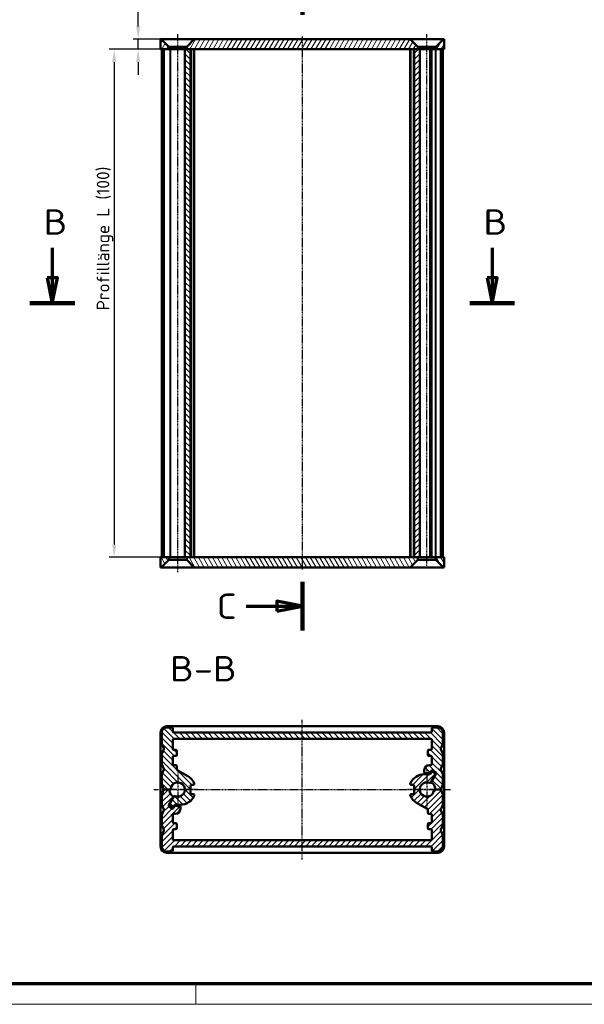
# Model space of a CAD drawing. Header units: millimetres. Extents: x 1 to 419, y 1 to 296.
# Tile 2 of 4: x 90 to 201, y 1 to 195. Entities that reach past the tile are written whole.
import ezdxf

# ---------------------------------------------------------------- set-up
doc = ezdxf.new("R2010")
doc.units = ezdxf.units.MM
doc.linetypes.add('CHAIN', pattern=[0.3543, 0.2362, -0.0295, 0.0591, -0.0295])
doc.linetypes.add('DASH_DOT', pattern=[0.37, 0.24, -0.06, 0.01, -0.06])
doc.layers.get('0').update_dxf_attribs({"lineweight": 25})
for name, color, linetype, lineweight in [('Bemaßung (ISO)', 1, 'Continuous', 25), ('Mittellinie (ISO)', 1, 'DASH_DOT', 25), ('Mittelpunktmarkierung (ISO)', 1, 'DASH_DOT', 25), ('Schnittlinie (ISO)', 3, 'CHAIN', 70), ('Schraffur (ISO)', 1, 'Continuous', 18), ('Sichtbar (ISO)', 7, 'Continuous', 50), ('Sichtbar schmal (ISO)', 1, 'Continuous', 25), ('Symbol (ISO)', 1, 'Continuous', 25)]:
    doc.layers.add(name, color=color, linetype=linetype, lineweight=lineweight)
doc.styles.add('2_5', font='isocpeur.ttf', dxfattribs={"width": 1.1})
doc.styles.add('5', font='isocpeur.ttf', dxfattribs={"width": 1.1})
doc.dimstyles.new('Standard (DIN)', dxfattribs={"dimtxt": 2.5, "dimasz": 2.5, "dimexe": 1, "dimexo": 0, "dimgap": 0.2, "dimtad": 1, "dimdec": 6, "dimrnd": 1e-08, "dimtxsty": '2_5', "dimcen": 0.09, "dimdle": 7, "dimclrd": 256, "dimclre": 256, "dimclrt": 5, "dimadec": 6, "dimazin": 2, "dimtfac": 0.72, "dimtmove": 0, "dimatfit": 3, "dimfxl": 1, "dimtolj": 1, "dimlwd": -1, "dimlwe": -1, "dimarcsym": 0})
pattern_1 = [(45, (0, 0), (-0.561266, 0.561266), [])]
pattern_2 = [(135.0002, (0, 0), (-0.561264, -0.561268), [])]

# ---------------------------------------------------------------- blocks, each defined once
blk = doc.blocks.new('Ränder Bopla-A3-Rahmen')
at = {"color": 3, "linetype": 'Continuous', "lineweight": 70}
blk.add_line((415, 5), (20, 5), dxfattribs=at)
at = {"color": 1, "linetype": 'Continuous', "lineweight": 18}
for p, q in [((125, 5), (125, 1)), ((419, 1), (1, 1))]:
    blk.add_line(p, q, dxfattribs=at)
blk = doc.blocks.new('2DTransSchnitt1')
at = {"layer": 'Schnittlinie (ISO)', "linetype": 'Continuous'}
for p, q in [((96.75, 149.95), (96.75, 144.01)), ((183.32, 149.95), (183.32, 144.01)), ((95.75, 144.01), (96.75, 139.01)), ((97.75, 144.01), (95.75, 144.01)), ((96.75, 144.01), (96.75, 139.01)), ((96.75, 139.01), (97.75, 144.01)), ((182.32, 144.01), (183.32, 139.01)), ((184.32, 144.01), (182.32, 144.01)), ((183.32, 144.01), (183.32, 139.01)), ((183.32, 139.01), (184.32, 144.01))]:
    blk.add_line(p, q, dxfattribs=at)
at = {"layer": 'Schnittlinie (ISO)', "linetype": 'Continuous', "lineweight": 140}
for p, q in [((92.34, 139.01), (101.17, 139.01)), ((178.9, 139.01), (187.73, 139.01))]:
    blk.add_line(p, q, dxfattribs=at)
at = {"layer": 'Schnittlinie (ISO)', "linetype": 'Continuous', "flags": 128}
for points in [[(95.75, 144.01), (96.75, 139.01), (97.75, 144.01), (95.75, 144.01)], [(182.32, 144.01), (183.32, 139.01), (184.32, 144.01), (182.32, 144.01)]]:
    blk.add_lwpolyline(points, dxfattribs=at)
at = {"layer": 'Schnittlinie (ISO)'}
for points in [[(95.75, 144.01), (96.75, 139.01), (97.75, 144.01), (95.75, 144.01)], [(182.32, 144.01), (183.32, 139.01), (184.32, 144.01), (182.32, 144.01)]]:
    blk.add_solid(points, dxfattribs=at)
at = {"layer": 'Schnittlinie (ISO)', "char_height": 5, "attachment_point": 7, "style": '5'}
for insert in [(95.03, 152.51), (181.6, 152.51)]:
    blk.add_mtext('B', dxfattribs=dict(at, insert=insert))
blk = doc.blocks.new('2DTransSchnitt2')
at = {"layer": 'Schnittlinie (ISO)', "linetype": 'Continuous', "lineweight": 140}
for p, q in [((145.95, 205.32), (145.95, 195.78)), ((145.95, 84.14), (145.95, 74.59))]:
    blk.add_line(p, q, dxfattribs=at)
at = {"layer": 'Schnittlinie (ISO)', "linetype": 'Continuous'}
for p, q in [((134.87, 200.55), (140.95, 200.55)), ((145.95, 200.55), (140.95, 201.55)), ((140.95, 201.55), (140.95, 199.55)), ((140.95, 200.55), (145.95, 200.55)), ((140.95, 199.55), (145.95, 200.55)), ((145.95, 79.37), (140.95, 80.37)), ((140.95, 80.37), (140.95, 78.37)), ((134.87, 79.37), (140.95, 79.37)), ((140.95, 79.37), (145.95, 79.37)), ((140.95, 78.37), (145.95, 79.37))]:
    blk.add_line(p, q, dxfattribs=at)
at = {"layer": 'Schnittlinie (ISO)', "linetype": 'Continuous', "flags": 128}
for points in [[(140.95, 199.55), (145.95, 200.55), (140.95, 201.55), (140.95, 199.55)], [(140.95, 78.37), (145.95, 79.37), (140.95, 80.37), (140.95, 78.37)]]:
    blk.add_lwpolyline(points, dxfattribs=at)
at = {"layer": 'Schnittlinie (ISO)'}
for points in [[(140.95, 199.55), (145.95, 200.55), (140.95, 201.55), (140.95, 199.55)], [(140.95, 78.37), (145.95, 79.37), (140.95, 80.37), (140.95, 78.37)]]:
    blk.add_solid(points, dxfattribs=at)
at = {"layer": 'Schnittlinie (ISO)', "char_height": 5, "attachment_point": 7, "style": '5'}
for insert in [(129.08, 198.05), (129.08, 76.87)]:
    blk.add_mtext('C', dxfattribs=dict(at, insert=insert))
blk = doc.blocks.new('*D8')
at = {"layer": 'Bemaßung (ISO)'}
for p, q in [((118.05, 189.01), (107.93, 189.01)), ((108.93, 186.51), (108.93, 91.51)), ((120.06, 89.01), (107.93, 89.01))]:
    blk.add_line(p, q, dxfattribs=at)
for points in [[(108.51, 186.51), (109.34, 186.51), (108.93, 189.01)], [(108.51, 91.51), (109.34, 91.51), (108.93, 89.01)]]:
    blk.add_solid(points, dxfattribs=at)
at = {"layer": 'Defpoints', "color": 0}
for p in [(118.05, 189.01), (108.93, 89.01), (120.06, 89.01)]:
    blk.add_point(p, dxfattribs=at)
at = {"layer": 'Bemaßung (ISO)', "color": 5, "insert": (108.73, 137.59), "char_height": 2.5, "attachment_point": 7, "rotation": 90, "style": '2_5'}
blk.add_mtext('\\A1;\\fISOCPEUR|b0|i0;\\H2.4873;Profillänge L (100)', dxfattribs=at)
blk = doc.blocks.new('*D9')
at = {"layer": 'Bemaßung (ISO)'}
for p, q in [((113.65, 193.51), (113.65, 199.48)), ((118.2, 191.01), (112.65, 191.01)), ((113.65, 189.01), (113.65, 191.01)), ((120.06, 189.01), (112.65, 189.01)), ((113.65, 186.51), (113.65, 184.01))]:
    blk.add_line(p, q, dxfattribs=at)
for points in [[(113.23, 193.51), (114.07, 193.51), (113.65, 191.01)], [(113.23, 186.51), (114.07, 186.51), (113.65, 189.01)]]:
    blk.add_solid(points, dxfattribs=at)
at = {"layer": 'Defpoints', "color": 0}
for p in [(118.2, 191.01), (113.65, 189.01), (120.06, 189.01)]:
    blk.add_point(p, dxfattribs=at)
at = {"layer": 'Bemaßung (ISO)', "color": 5, "insert": (113.45, 197.9), "char_height": 2.5, "attachment_point": 7, "rotation": 90, "style": '2_5'}
blk.add_mtext('\\A1;2', dxfattribs=at)

msp = doc.modelspace()

# ---------------------------------------------------------------- hatches: boundary and pattern name
at = {"layer": 'Schraffur (ISO)'}
h = msp.add_hatch(dxfattribs=at)
h.set_pattern_fill('ANSI31', color=256, scale=6.35, angle=14.999977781, style=0)
h.set_pattern_definition([(59.99998, (0, 0), (-0.6874075, 0.3968753), [])])
h.paths.add_polyline_path([(124.697321, 191.0142781), (123.197321, 189.5142781), (123.197321, 189.0142781), (123.947321, 189.0142781), (167.947321, 189.0142781), (168.697321, 189.0142781), (168.697321, 189.5142781), (167.197321, 191.0142781)])
h.paths.add_polyline_path([(119.697321, 189.5142781), (118.197321, 191.0142781), (118.047321, 191.0142781), (118.047321, 189.0142781), (119.697321, 189.0142781)])
h.paths.add_polyline_path([(173.847321, 189.0142781), (173.847321, 191.0142781), (173.697321, 191.0142781), (172.197321, 189.5142781), (172.197321, 189.0142781)])
h = msp.add_hatch(dxfattribs=at)
h.set_pattern_fill('ANSI31', color=256, scale=6.35, angle=90.000210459, style=0)
h.set_pattern_definition(pattern_2)
h.paths.add_polyline_path([(123.947321, 189.0142781), (123.197321, 189.0142781), (122.847321, 189.0142781), (122.847321, 89.0142781), (123.197321, 89.0142781), (123.947321, 89.0142781)])
h = msp.add_hatch(dxfattribs=at)
h.set_pattern_fill('ANSI31', color=256, scale=6.35, style=0)
h.set_pattern_definition(pattern_1)
h.paths.add_polyline_path([(169.047321, 189.0142781), (168.697321, 189.0142781), (167.947321, 189.0142781), (167.947321, 89.0142781), (168.697321, 89.0142781), (169.047321, 89.0142781)])
h = msp.add_hatch(dxfattribs=at)
h.set_pattern_fill('ANSI31', color=256, scale=6.35, angle=75.000175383, style=0)
h.set_pattern_definition([(120.00018, (0, 0), (-0.6874064, -0.396877), [])])
h.paths.add_polyline_path([(167.197321, 87.0142781), (168.697321, 88.5142781), (168.697321, 89.0142781), (167.947321, 89.0142781), (123.947321, 89.0142781), (123.197321, 89.0142781), (123.197321, 88.5142781), (124.697321, 87.0142781)])
h.paths.add_polyline_path([(172.197321, 88.5142781), (173.697321, 87.0142781), (173.847321, 87.0142781), (173.847321, 89.0142781), (172.197321, 89.0142781)])
h.paths.add_polyline_path([(118.047321, 89.0142781), (118.047321, 87.0142781), (118.197321, 87.0142781), (119.697321, 88.5142781), (119.697321, 89.0142781)])
h = msp.add_hatch(dxfattribs=at)
h.set_pattern_fill('ANSI31', color=256, scale=6.35, angle=90.000210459, style=0)
h.set_pattern_definition(pattern_2)
edge = h.paths.add_edge_path()
edge.add_ellipse((171.247321, 54.6854863), major_axis=(0.2, 0), ratio=1, start_angle=270, end_angle=360)
edge.add_line((171.447321, 54.6854863), (171.447321, 55.2854863))
edge.add_ellipse((171.647321, 55.2854863), major_axis=(0, 0.2), ratio=1, start_angle=0, end_angle=90, ccw=False)
edge.add_line((171.647321, 55.4854863), (172.597321, 55.4854863))
edge.add_ellipse((172.597321, 54.4854863), major_axis=(1, 0), ratio=1, start_angle=0, end_angle=90, ccw=False)
edge.add_line((173.597321, 54.4854863), (173.597321, 52.3243624))
edge.add_ellipse((173.397321, 52.3243624), major_axis=(0.1854368, -0.0749213), ratio=1, start_angle=0, end_angle=22, ccw=False)
edge.add_line((173.5827577, 52.2494411), (173.2235649, 51.3604076))
edge.add_ellipse((173.4090017, 51.2854863), major_axis=(-0.1854368, -0.0749213), ratio=1, start_angle=316, end_angle=360)
edge.add_line((173.2235649, 51.210565), (173.5827577, 50.3215316))
edge.add_ellipse((173.397321, 50.2466103), major_axis=(0.2, 0), ratio=1, start_angle=0, end_angle=22, ccw=False)
edge.add_line((173.597321, 50.2466103), (173.597321, 48.3243624))
edge.add_ellipse((173.397321, 48.3243624), major_axis=(0.1854368, -0.0749213), ratio=1, start_angle=0, end_angle=22, ccw=False)
edge.add_line((173.5827577, 48.2494411), (173.2235649, 47.3604076))
edge.add_ellipse((173.4090017, 47.2854863), major_axis=(-0.1854368, -0.0749213), ratio=1, start_angle=316, end_angle=360)
edge.add_line((173.2235649, 47.210565), (173.5827577, 46.3215316))
edge.add_ellipse((173.397321, 46.2466103), major_axis=(0.2, 0), ratio=1, start_angle=0, end_angle=22, ccw=False)
edge.add_line((173.597321, 46.2466103), (173.597321, 44.3243624))
edge.add_ellipse((173.397321, 44.3243624), major_axis=(0.1854368, -0.0749213), ratio=1, start_angle=0, end_angle=22, ccw=False)
edge.add_line((173.5827577, 44.2494411), (173.2438298, 43.410565))
edge.add_ellipse((173.058393, 43.4854863), major_axis=(0, -0.2), ratio=1, start_angle=0, end_angle=68, ccw=False)
edge.add_line((173.058393, 43.2854863), (172.2864784, 43.2854863))
edge.add_ellipse((172.2864784, 43.4854863), major_axis=(-0.1988278, -0.0216216), ratio=1, start_angle=0, end_angle=83.793732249, ccw=False)
edge.add_ellipse((170.447321, 43.2854863), major_axis=(0.974645, 1.3313779), ratio=1, start_angle=312.412535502, end_angle=360)
edge.add_ellipse((171.5401047, 44.7782434), major_axis=(-0.1732051, 0.1), ratio=1, start_angle=0, end_angle=83.793732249, ccw=False)
edge.add_line((171.3668997, 44.8782434), (172.147321, 46.2299727))
edge.add_line((172.147321, 46.2299727), (172.247321, 46.4031778))
edge.add_ellipse((172.0741159, 46.5031778), major_axis=(0.1, 0.1732051), ratio=1, start_angle=270, end_angle=360)
edge.add_line((172.1741159, 46.6763829), (171.5678981, 47.0263829))
edge.add_ellipse((171.4678981, 46.8531778), major_axis=(-0.1732051, 0.1), ratio=1, start_angle=270, end_angle=360)
edge.add_line((171.294693, 46.9531778), (171.0824063, 46.5854863))
edge.add_ellipse((170.9092012, 46.6854863), major_axis=(0, -0.2), ratio=1, start_angle=0, end_angle=60, ccw=False)
edge.add_line((170.9092012, 46.4854863), (170.147321, 46.4854863))
edge.add_ellipse((170.147321, 46.6854863), major_axis=(-0.2, 0), ratio=1, start_angle=0, end_angle=90, ccw=False)
edge.add_line((169.947321, 46.6854863), (169.947321, 47.0854863))
edge.add_ellipse((170.947321, 47.0854863), major_axis=(0, 1), ratio=1, start_angle=0, end_angle=90, ccw=False)
edge.add_line((170.947321, 48.0854863), (171.247321, 48.0854863))
edge.add_ellipse((171.247321, 48.2854863), major_axis=(0.2, 0), ratio=1, start_angle=270, end_angle=360)
edge.add_line((171.447321, 48.2854863), (171.447321, 49.6854863))
edge.add_ellipse((171.247321, 49.6854863), major_axis=(0, 0.2), ratio=1, start_angle=270, end_angle=360)
edge.add_line((171.247321, 49.8854863), (170.847321, 49.8854863))
edge.add_ellipse((170.847321, 50.0854863), major_axis=(-0.2, 0), ratio=1, start_angle=0, end_angle=90, ccw=False)
edge.add_line((170.647321, 50.0854863), (170.647321, 50.8854863))
edge.add_ellipse((170.847321, 50.8854863), major_axis=(0, 0.2), ratio=1, start_angle=0, end_angle=90, ccw=False)
edge.add_line((170.847321, 51.0854863), (171.247321, 51.0854863))
edge.add_ellipse((171.247321, 51.2854863), major_axis=(0.2, 0), ratio=1, start_angle=270, end_angle=360)
edge.add_line((171.447321, 51.2854863), (171.447321, 53.0854863))
edge.add_ellipse((171.247321, 53.0854863), major_axis=(0, 0.2), ratio=1, start_angle=270, end_angle=360)
edge.add_line((171.247321, 53.2854863), (120.647321, 53.2854863))
edge.add_ellipse((120.647321, 53.0854863), major_axis=(-0.2, 0), ratio=1, start_angle=270, end_angle=360)
edge.add_line((120.447321, 53.0854863), (120.447321, 51.2854863))
edge.add_ellipse((120.647321, 51.2854863), major_axis=(0, -0.2), ratio=1, start_angle=270, end_angle=360)
edge.add_line((120.647321, 51.0854863), (121.047321, 51.0854863))
edge.add_ellipse((121.047321, 50.8854863), major_axis=(0.2, 0), ratio=1, start_angle=0, end_angle=90, ccw=False)
edge.add_line((121.247321, 50.8854863), (121.247321, 50.0854863))
edge.add_ellipse((121.047321, 50.0854863), major_axis=(0, -0.2), ratio=1, start_angle=0, end_angle=90, ccw=False)
edge.add_line((121.047321, 49.8854863), (120.647321, 49.8854863))
edge.add_ellipse((120.647321, 49.6854863), major_axis=(-0.2, 0), ratio=1, start_angle=270, end_angle=360)
edge.add_line((120.447321, 49.6854863), (120.447321, 48.2854863))
edge.add_ellipse((120.647321, 48.2854863), major_axis=(0, -0.2), ratio=1, start_angle=270, end_angle=360)
edge.add_line((120.647321, 48.0854863), (121.047321, 48.0854863))
edge.add_ellipse((121.047321, 47.8854863), major_axis=(0.2, 0), ratio=1, start_angle=0, end_angle=90, ccw=False)
edge.add_line((121.247321, 47.8854863), (121.247321, 47.2692032))
edge.add_ellipse((121.447321, 47.2692032), major_axis=(-0.1, -0.1732051), ratio=1, start_angle=300, end_angle=360)
edge.add_line((121.347321, 47.0959981), (123.447321, 45.8835625))
edge.add_ellipse((121.947321, 43.2854863), major_axis=(2.7321429, 1.2391107), ratio=1, start_angle=0, end_angle=35.604247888, ccw=False)
edge.add_ellipse((124.497321, 44.4419897), major_axis=(0.2, 0), ratio=1, start_angle=0, end_angle=24.395752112, ccw=False)
edge.add_line((124.697321, 44.4419897), (124.697321, 44.3854863))
edge.add_ellipse((124.497321, 44.3854863), major_axis=(0, -0.2), ratio=1, start_angle=0, end_angle=90, ccw=False)
edge.add_line((124.497321, 44.1854863), (124.147321, 44.1854863))
edge.add_ellipse((124.147321, 43.9854863), major_axis=(-0.2, 0), ratio=1, start_angle=270, end_angle=360)
edge.add_line((123.947321, 43.9854863), (123.947321, 42.5854863))
edge.add_ellipse((124.147321, 42.5854863), major_axis=(0, -0.2), ratio=1, start_angle=270, end_angle=360)
edge.add_line((124.147321, 42.3854863), (124.497321, 42.3854863))
edge.add_ellipse((124.497321, 42.1854863), major_axis=(0.2, 0), ratio=1, start_angle=0, end_angle=90, ccw=False)
edge.add_line((124.697321, 42.1854863), (124.697321, 42.128983))
edge.add_ellipse((124.497321, 42.128983), major_axis=(0.1821429, -0.0826074), ratio=1, start_angle=0, end_angle=24.395752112, ccw=False)
edge.add_ellipse((121.947321, 43.2854863), major_axis=(0, -3), ratio=1, start_angle=0, end_angle=65.604247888, ccw=False)
edge.add_line((121.947321, 40.2854863), (120.9854407, 40.2854863))
edge.add_ellipse((120.9854407, 40.0854863), major_axis=(-0.1732051, 0.1), ratio=1, start_angle=300, end_angle=360)
edge.add_line((120.8122357, 40.1854863), (120.6133464, 39.8409999))
edge.add_ellipse((120.4401413, 39.9409999), major_axis=(-0.1, -0.1732051), ratio=1, start_angle=0, end_angle=90, ccw=False)
edge.add_line((120.3401413, 39.7677949), (119.820526, 40.0677949))
edge.add_ellipse((119.920526, 40.2409999), major_axis=(-0.1732051, 0.1), ratio=1, start_angle=0, end_angle=90, ccw=False)
edge.add_line((119.747321, 40.3409999), (120.5277423, 41.6927293))
edge.add_line((120.5277423, 41.6927293), (120.6535956, 41.9107136))
edge.add_ellipse((120.8268006, 41.8107136), major_axis=(0.077565, 0.1843466), ratio=1, start_angle=0, end_angle=82.819244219, ccw=False)
edge.add_ellipse((121.447321, 43.2854863), major_axis=(-1.3890194, 0.175), ratio=1, start_angle=74.361511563, end_angle=360)
edge.add_ellipse((119.8598702, 43.4854863), major_axis=(0, -0.2), ratio=1, start_angle=0, end_angle=82.819244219, ccw=False)
edge.add_line((119.8598702, 43.2854863), (119.6081635, 43.2854863))
edge.add_line((119.6081635, 43.2854863), (118.8362489, 43.2854863))
edge.add_ellipse((118.8362489, 43.4854863), major_axis=(-0.1854368, -0.0749213), ratio=1, start_angle=0, end_angle=68, ccw=False)
edge.add_line((118.6508121, 43.410565), (118.3118842, 44.2494411))
edge.add_ellipse((118.497321, 44.3243624), major_axis=(-0.2, 0), ratio=1, start_angle=0, end_angle=22, ccw=False)
edge.add_line((118.297321, 44.3243624), (118.297321, 46.2466103))
edge.add_ellipse((118.497321, 46.2466103), major_axis=(-0.1854368, 0.0749213), ratio=1, start_angle=0, end_angle=22, ccw=False)
edge.add_line((118.3118842, 46.3215316), (118.671077, 47.210565))
edge.add_ellipse((118.4856402, 47.2854863), major_axis=(0.1854368, 0.0749213), ratio=1, start_angle=316, end_angle=360)
edge.add_line((118.671077, 47.3604076), (118.3118842, 48.2494411))
edge.add_ellipse((118.497321, 48.3243624), major_axis=(-0.2, 0), ratio=1, start_angle=0, end_angle=22, ccw=False)
edge.add_line((118.297321, 48.3243624), (118.297321, 50.2466103))
edge.add_ellipse((118.497321, 50.2466103), major_axis=(-0.1854368, 0.0749213), ratio=1, start_angle=0, end_angle=22, ccw=False)
edge.add_line((118.3118842, 50.3215316), (118.671077, 51.210565))
edge.add_ellipse((118.4856402, 51.2854863), major_axis=(0.1854368, 0.0749213), ratio=1, start_angle=316, end_angle=360)
edge.add_line((118.671077, 51.3604076), (118.3118842, 52.2494411))
edge.add_ellipse((118.497321, 52.3243624), major_axis=(-0.2, 0), ratio=1, start_angle=0, end_angle=22, ccw=False)
edge.add_line((118.297321, 52.3243624), (118.297321, 54.4854863))
edge.add_ellipse((119.297321, 54.4854863), major_axis=(0, 1), ratio=1, start_angle=0, end_angle=90, ccw=False)
edge.add_line((119.297321, 55.4854863), (120.247321, 55.4854863))
edge.add_ellipse((120.247321, 55.2854863), major_axis=(0.2, 0), ratio=1, start_angle=0, end_angle=90, ccw=False)
edge.add_line((120.447321, 55.2854863), (120.447321, 54.6854863))
edge.add_ellipse((120.647321, 54.6854863), major_axis=(0, -0.2), ratio=1, start_angle=270, end_angle=360)
edge.add_line((120.647321, 54.4854863), (171.247321, 54.4854863))
h = msp.add_hatch(dxfattribs=at)
h.set_pattern_fill('ANSI31', color=256, scale=6.35, style=0)
h.set_pattern_definition(pattern_1)
edge = h.paths.add_edge_path()
edge.add_ellipse((120.647321, 31.8854863), major_axis=(-0.2, 0), ratio=1, start_angle=270, end_angle=360)
edge.add_line((120.447321, 31.8854863), (120.447321, 31.2854863))
edge.add_ellipse((120.247321, 31.2854863), major_axis=(0, -0.2), ratio=1, start_angle=0, end_angle=90, ccw=False)
edge.add_line((120.247321, 31.0854863), (119.297321, 31.0854863))
edge.add_ellipse((119.297321, 32.0854863), major_axis=(-1, 0), ratio=1, start_angle=0, end_angle=90, ccw=False)
edge.add_line((118.297321, 32.0854863), (118.297321, 34.2466103))
edge.add_ellipse((118.497321, 34.2466103), major_axis=(-0.1854368, 0.0749213), ratio=1, start_angle=0, end_angle=22, ccw=False)
edge.add_line((118.3118842, 34.3215316), (118.671077, 35.210565))
edge.add_ellipse((118.4856402, 35.2854863), major_axis=(0.1854368, 0.0749213), ratio=1, start_angle=316, end_angle=360)
edge.add_line((118.671077, 35.3604076), (118.3118842, 36.2494411))
edge.add_ellipse((118.497321, 36.3243624), major_axis=(-0.2, 0), ratio=1, start_angle=0, end_angle=22, ccw=False)
edge.add_line((118.297321, 36.3243624), (118.297321, 38.2466103))
edge.add_ellipse((118.497321, 38.2466103), major_axis=(-0.1854368, 0.0749213), ratio=1, start_angle=0, end_angle=22, ccw=False)
edge.add_line((118.3118842, 38.3215316), (118.671077, 39.210565))
edge.add_ellipse((118.4856402, 39.2854863), major_axis=(0.1854368, 0.0749213), ratio=1, start_angle=316, end_angle=360)
edge.add_line((118.671077, 39.3604076), (118.3118842, 40.2494411))
edge.add_ellipse((118.497321, 40.3243624), major_axis=(-0.2, 0), ratio=1, start_angle=0, end_angle=22, ccw=False)
edge.add_line((118.297321, 40.3243624), (118.297321, 42.2466103))
edge.add_ellipse((118.497321, 42.2466103), major_axis=(-0.1854368, 0.0749213), ratio=1, start_angle=0, end_angle=22, ccw=False)
edge.add_line((118.3118842, 42.3215316), (118.6508121, 43.1604076))
edge.add_ellipse((118.8362489, 43.0854863), major_axis=(0, 0.2), ratio=1, start_angle=0, end_angle=68, ccw=False)
edge.add_line((118.8362489, 43.2854863), (119.6081635, 43.2854863))
edge.add_ellipse((119.6081635, 43.0854863), major_axis=(0.1988278, 0.0216216), ratio=1, start_angle=0, end_angle=83.793732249, ccw=False)
edge.add_ellipse((121.447321, 43.2854863), major_axis=(-0.974645, -1.3313779), ratio=1, start_angle=312.412535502, end_angle=360)
edge.add_ellipse((120.3545372, 41.7927293), major_axis=(0.1732051, -0.1), ratio=1, start_angle=0, end_angle=83.793732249, ccw=False)
edge.add_line((120.5277423, 41.6927293), (119.747321, 40.3409999))
edge.add_line((119.747321, 40.3409999), (119.647321, 40.1677949))
edge.add_ellipse((119.820526, 40.0677949), major_axis=(-0.1, -0.1732051), ratio=1, start_angle=270, end_angle=360)
edge.add_line((119.720526, 39.8945898), (120.3267438, 39.5445898))
edge.add_ellipse((120.4267438, 39.7177949), major_axis=(0.1732051, -0.1), ratio=1, start_angle=270, end_angle=360)
edge.add_line((120.5999489, 39.6177949), (120.8122357, 39.9854863))
edge.add_ellipse((120.9854407, 39.8854863), major_axis=(0, 0.2), ratio=1, start_angle=0, end_angle=60, ccw=False)
edge.add_line((120.9854407, 40.0854863), (121.747321, 40.0854863))
edge.add_ellipse((121.747321, 39.8854863), major_axis=(0.2, 0), ratio=1, start_angle=0, end_angle=90, ccw=False)
edge.add_line((121.947321, 39.8854863), (121.947321, 39.4854863))
edge.add_ellipse((120.947321, 39.4854863), major_axis=(0, -1), ratio=1, start_angle=0, end_angle=90, ccw=False)
edge.add_line((120.947321, 38.4854863), (120.647321, 38.4854863))
edge.add_ellipse((120.647321, 38.2854863), major_axis=(-0.2, 0), ratio=1, start_angle=270, end_angle=360)
edge.add_line((120.447321, 38.2854863), (120.447321, 36.8854863))
edge.add_ellipse((120.647321, 36.8854863), major_axis=(0, -0.2), ratio=1, start_angle=270, end_angle=360)
edge.add_line((120.647321, 36.6854863), (121.047321, 36.6854863))
edge.add_ellipse((121.047321, 36.4854863), major_axis=(0.2, 0), ratio=1, start_angle=0, end_angle=90, ccw=False)
edge.add_line((121.247321, 36.4854863), (121.247321, 35.6854863))
edge.add_ellipse((121.047321, 35.6854863), major_axis=(0, -0.2), ratio=1, start_angle=0, end_angle=90, ccw=False)
edge.add_line((121.047321, 35.4854863), (120.647321, 35.4854863))
edge.add_ellipse((120.647321, 35.2854863), major_axis=(-0.2, 0), ratio=1, start_angle=270, end_angle=360)
edge.add_line((120.447321, 35.2854863), (120.447321, 33.4854863))
edge.add_ellipse((120.647321, 33.4854863), major_axis=(0, -0.2), ratio=1, start_angle=270, end_angle=360)
edge.add_line((120.647321, 33.2854863), (171.247321, 33.2854863))
edge.add_ellipse((171.247321, 33.4854863), major_axis=(0.2, 0), ratio=1, start_angle=270, end_angle=360)
edge.add_line((171.447321, 33.4854863), (171.447321, 35.2854863))
edge.add_ellipse((171.247321, 35.2854863), major_axis=(0, 0.2), ratio=1, start_angle=270, end_angle=360)
edge.add_line((171.247321, 35.4854863), (170.847321, 35.4854863))
edge.add_ellipse((170.847321, 35.6854863), major_axis=(-0.2, 0), ratio=1, start_angle=0, end_angle=90, ccw=False)
edge.add_line((170.647321, 35.6854863), (170.647321, 36.4854863))
edge.add_ellipse((170.847321, 36.4854863), major_axis=(0, 0.2), ratio=1, start_angle=0, end_angle=90, ccw=False)
edge.add_line((170.847321, 36.6854863), (171.247321, 36.6854863))
edge.add_ellipse((171.247321, 36.8854863), major_axis=(0.2, 0), ratio=1, start_angle=270, end_angle=360)
edge.add_line((171.447321, 36.8854863), (171.447321, 38.2854863))
edge.add_ellipse((171.247321, 38.2854863), major_axis=(0, 0.2), ratio=1, start_angle=270, end_angle=360)
edge.add_line((171.247321, 38.4854863), (170.847321, 38.4854863))
edge.add_ellipse((170.847321, 38.6854863), major_axis=(-0.2, 0), ratio=1, start_angle=0, end_angle=90, ccw=False)
edge.add_line((170.647321, 38.6854863), (170.647321, 39.3017695))
edge.add_ellipse((170.447321, 39.3017695), major_axis=(0.1, 0.1732051), ratio=1, start_angle=300, end_angle=360)
edge.add_line((170.547321, 39.4749745), (168.447321, 40.6874101))
edge.add_ellipse((169.947321, 43.2854863), major_axis=(-2.7321429, -1.2391107), ratio=1, start_angle=0, end_angle=35.604247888, ccw=False)
edge.add_ellipse((167.397321, 42.128983), major_axis=(-0.2, 0), ratio=1, start_angle=0, end_angle=24.395752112, ccw=False)
edge.add_line((167.197321, 42.128983), (167.197321, 42.1854863))
edge.add_ellipse((167.397321, 42.1854863), major_axis=(0, 0.2), ratio=1, start_angle=0, end_angle=90, ccw=False)
edge.add_line((167.397321, 42.3854863), (167.747321, 42.3854863))
edge.add_ellipse((167.747321, 42.5854863), major_axis=(0.2, 0), ratio=1, start_angle=270, end_angle=360)
edge.add_line((167.947321, 42.5854863), (167.947321, 43.9854863))
edge.add_ellipse((167.747321, 43.9854863), major_axis=(0, 0.2), ratio=1, start_angle=270, end_angle=360)
edge.add_line((167.747321, 44.1854863), (167.397321, 44.1854863))
edge.add_ellipse((167.397321, 44.3854863), major_axis=(-0.2, 0), ratio=1, start_angle=0, end_angle=90, ccw=False)
edge.add_line((167.197321, 44.3854863), (167.197321, 44.4419897))
edge.add_ellipse((167.397321, 44.4419897), major_axis=(-0.1821429, 0.0826074), ratio=1, start_angle=0, end_angle=24.395752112, ccw=False)
edge.add_ellipse((169.947321, 43.2854863), major_axis=(0, 3), ratio=1, start_angle=0, end_angle=65.604247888, ccw=False)
edge.add_line((169.947321, 46.2854863), (170.9092012, 46.2854863))
edge.add_ellipse((170.9092012, 46.4854863), major_axis=(0.1732051, -0.1), ratio=1, start_angle=300, end_angle=360)
edge.add_line((171.0824063, 46.3854863), (171.2812956, 46.7299727))
edge.add_ellipse((171.4545006, 46.6299727), major_axis=(0.1, 0.1732051), ratio=1, start_angle=0, end_angle=90, ccw=False)
edge.add_line((171.5545006, 46.8031778), (172.0741159, 46.5031778))
edge.add_ellipse((171.9741159, 46.3299727), major_axis=(0.1732051, -0.1), ratio=1, start_angle=0, end_angle=90, ccw=False)
edge.add_line((172.147321, 46.2299727), (171.3668997, 44.8782434))
edge.add_line((171.3668997, 44.8782434), (171.2410464, 44.660259))
edge.add_ellipse((171.0678413, 44.760259), major_axis=(-0.077565, -0.1843466), ratio=1, start_angle=0, end_angle=82.819244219, ccw=False)
edge.add_ellipse((170.447321, 43.2854863), major_axis=(1.3890194, -0.175), ratio=1, start_angle=74.361511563, end_angle=360)
edge.add_ellipse((172.0347717, 43.0854863), major_axis=(0, 0.2), ratio=1, start_angle=0, end_angle=82.819244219, ccw=False)
edge.add_line((172.0347717, 43.2854863), (172.2864784, 43.2854863))
edge.add_line((172.2864784, 43.2854863), (173.058393, 43.2854863))
edge.add_ellipse((173.058393, 43.0854863), major_axis=(0.1854368, 0.0749213), ratio=1, start_angle=0, end_angle=68, ccw=False)
edge.add_line((173.2438298, 43.1604076), (173.5827577, 42.3215316))
edge.add_ellipse((173.397321, 42.2466103), major_axis=(0.2, 0), ratio=1, start_angle=0, end_angle=22, ccw=False)
edge.add_line((173.597321, 42.2466103), (173.597321, 40.3243624))
edge.add_ellipse((173.397321, 40.3243624), major_axis=(0.1854368, -0.0749213), ratio=1, start_angle=0, end_angle=22, ccw=False)
edge.add_line((173.5827577, 40.2494411), (173.2235649, 39.3604076))
edge.add_ellipse((173.4090017, 39.2854863), major_axis=(-0.1854368, -0.0749213), ratio=1, start_angle=316, end_angle=360)
edge.add_line((173.2235649, 39.210565), (173.5827577, 38.3215316))
edge.add_ellipse((173.397321, 38.2466103), major_axis=(0.2, 0), ratio=1, start_angle=0, end_angle=22, ccw=False)
edge.add_line((173.597321, 38.2466103), (173.597321, 36.3243624))
edge.add_ellipse((173.397321, 36.3243624), major_axis=(0.1854368, -0.0749213), ratio=1, start_angle=0, end_angle=22, ccw=False)
edge.add_line((173.5827577, 36.2494411), (173.2235649, 35.3604076))
edge.add_ellipse((173.4090017, 35.2854863), major_axis=(-0.1854368, -0.0749213), ratio=1, start_angle=316, end_angle=360)
edge.add_line((173.2235649, 35.210565), (173.5827577, 34.3215316))
edge.add_ellipse((173.397321, 34.2466103), major_axis=(0.2, 0), ratio=1, start_angle=0, end_angle=22, ccw=False)
edge.add_line((173.597321, 34.2466103), (173.597321, 32.0854863))
edge.add_ellipse((172.597321, 32.0854863), major_axis=(0, -1), ratio=1, start_angle=0, end_angle=90, ccw=False)
edge.add_line((172.597321, 31.0854863), (171.647321, 31.0854863))
edge.add_ellipse((171.647321, 31.2854863), major_axis=(-0.2, 0), ratio=1, start_angle=0, end_angle=90, ccw=False)
edge.add_line((171.447321, 31.2854863), (171.447321, 31.8854863))
edge.add_ellipse((171.247321, 31.8854863), major_axis=(0, 0.2), ratio=1, start_angle=270, end_angle=360)
edge.add_line((171.247321, 32.0854863), (120.647321, 32.0854863))

# ---------------------------------------------------------------- linework, layer by layer
at = {"layer": 'Mittellinie (ISO)', "linetype": 'CHAIN'}
for p, q in [((121.447321, 86.107457), (121.447321, 192.0142781)), ((170.447321, 86.7694469), (170.447321, 192.0142781)), ((145.947321, 191.5142781), (145.947321, 86.5142781)), ((145.947321, 29.5354863), (145.947321, 57.0354863)), ((116.747321, 43.2854863), (175.147321, 43.2854863))]:
    msp.add_line(p, q, dxfattribs=at)
at = {"layer": 'Mittelpunktmarkierung (ISO)', "linetype": 'CHAIN'}
for p, q in [((121.447321, 47.1854863), (121.447321, 39.3854863)), ((170.447321, 47.1854863), (170.447321, 39.3854863)), ((125.347321, 43.2854863), (118.947321, 43.2854863)), ((172.947321, 43.2854863), (166.547321, 43.2854863))]:
    msp.add_line(p, q, dxfattribs=at)
at = {"layer": 'Sichtbar (ISO)'}
for p, q in [((118.197321, 191.0142781), (118.047321, 191.0142781)), ((118.047321, 191.0142781), (118.047321, 189.0142781)), ((119.697321, 189.5142781), (118.197321, 191.0142781)), ((118.197321, 191.0142781), (124.697321, 191.0142781)), ((124.697321, 191.0142781), (123.197321, 189.5142781)), ((167.197321, 191.0142781), (124.697321, 191.0142781)), ((168.697321, 189.5142781), (167.197321, 191.0142781)), ((167.197321, 191.0142781), (173.697321, 191.0142781)), ((173.697321, 191.0142781), (172.197321, 189.5142781)), ((173.847321, 191.0142781), (173.697321, 191.0142781)), ((173.847321, 189.0142781), (173.847321, 191.0142781)), ((118.047321, 189.0142781), (119.697321, 189.0142781)), ((118.297321, 189.0142781), (118.297321, 89.0142781)), ((119.8598702, 189.0142781), (118.8362489, 189.0142781)), ((119.697321, 189.0142781), (119.697321, 189.5142781)), ((123.197321, 189.5142781), (119.697321, 189.5142781)), ((119.8598702, 189.0142781), (120.0583015, 189.0142781)), ((122.847321, 189.0142781), (120.0583015, 189.0142781)), ((123.947321, 189.0142781), (122.847321, 189.0142781)), ((122.847321, 189.0142781), (122.847321, 89.0142781)), ((123.197321, 189.5142781), (123.197321, 189.0142781)), ((123.197321, 189.0142781), (168.697321, 189.0142781)), ((123.947321, 89.0142781), (123.947321, 189.0142781)), ((124.697321, 89.0142781), (124.697321, 189.0142781)), ((167.197321, 189.0142781), (167.197321, 89.0142781)), ((169.047321, 189.0142781), (167.947321, 189.0142781)), ((167.947321, 189.0142781), (167.947321, 89.0142781)), ((168.697321, 189.0142781), (168.697321, 189.5142781)), ((172.197321, 189.5142781), (168.697321, 189.5142781)), ((169.047321, 89.0142781), (169.047321, 189.0142781)), ((170.9902762, 189.0142781), (169.047321, 189.0142781)), ((170.9902762, 189.0142781), (171.2410464, 189.0142781)), ((171.322321, 189.0142781), (171.2410464, 189.0142781)), ((171.3401047, 189.0142781), (171.322321, 189.0142781)), ((171.3401047, 189.0142781), (171.421966, 189.0142781)), ((171.3401047, 89.0142781), (171.3401047, 189.0142781)), ((172.0876505, 189.0142781), (171.421966, 189.0142781)), ((172.0876505, 189.0142781), (172.1971945, 189.0142781)), ((172.197321, 189.0142781), (172.1971945, 189.0142781)), ((172.197321, 189.5142781), (172.197321, 189.0142781)), ((172.197321, 189.0142781), (173.847321, 189.0142781)), ((173.058393, 189.0142781), (172.2864784, 189.0142781)), ((173.597321, 89.0142781), (173.597321, 189.0142781)), ((118.047321, 89.0142781), (118.047321, 87.0142781)), ((119.697321, 89.0142781), (118.047321, 89.0142781)), ((118.197321, 87.0142781), (119.697321, 88.5142781)), ((118.8362489, 89.0142781), (119.8598702, 89.0142781)), ((119.697321, 88.5142781), (119.697321, 89.0142781)), ((119.697321, 88.5142781), (123.197321, 88.5142781)), ((120.0583015, 89.0142781), (119.8598702, 89.0142781)), ((120.0583015, 89.0142781), (122.847321, 89.0142781)), ((122.847321, 89.0142781), (123.947321, 89.0142781)), ((168.697321, 89.0142781), (123.197321, 89.0142781)), ((123.197321, 89.0142781), (123.197321, 88.5142781)), ((123.197321, 88.5142781), (124.697321, 87.0142781)), ((167.197321, 87.0142781), (168.697321, 88.5142781)), ((167.947321, 89.0142781), (169.047321, 89.0142781)), ((168.697321, 88.5142781), (168.697321, 89.0142781)), ((168.697321, 88.5142781), (172.197321, 88.5142781)), ((169.047321, 89.0142781), (170.9902762, 89.0142781)), ((171.2410464, 89.0142781), (170.9902762, 89.0142781)), ((171.2410464, 89.0142781), (171.322321, 89.0142781)), ((171.322321, 89.0142781), (171.3401047, 89.0142781)), ((171.421966, 89.0142781), (171.3401047, 89.0142781)), ((171.421966, 89.0142781), (172.0876505, 89.0142781)), ((172.1971945, 89.0142781), (172.0876505, 89.0142781)), ((172.1971945, 89.0142781), (172.197321, 89.0142781)), ((173.847321, 89.0142781), (172.197321, 89.0142781)), ((172.197321, 89.0142781), (172.197321, 88.5142781)), ((172.197321, 88.5142781), (173.697321, 87.0142781)), ((172.2864784, 89.0142781), (173.058393, 89.0142781)), ((173.847321, 87.0142781), (173.847321, 89.0142781)), ((118.047321, 87.0142781), (118.197321, 87.0142781)), ((124.697321, 87.0142781), (118.197321, 87.0142781)), ((124.697321, 87.0142781), (167.197321, 87.0142781)), ((173.697321, 87.0142781), (167.197321, 87.0142781)), ((173.697321, 87.0142781), (173.847321, 87.0142781)), ((118.047321, 32.0354863), (118.047321, 54.5354863)), ((118.297321, 54.4854863), (118.297321, 52.3243624)), ((119.247321, 55.7354863), (172.647321, 55.7354863)), ((120.247321, 55.4854863), (119.297321, 55.4854863)), ((120.447321, 54.6854863), (120.447321, 55.2854863)), ((171.247321, 54.4854863), (120.647321, 54.4854863)), ((171.447321, 55.2854863), (171.447321, 54.6854863)), ((172.597321, 55.4854863), (171.647321, 55.4854863)), ((173.597321, 52.3243624), (173.597321, 54.4854863)), ((173.847321, 54.5354863), (173.847321, 32.0354863)), ((120.447321, 51.2854863), (120.447321, 53.0854863)), ((120.647321, 53.2854863), (171.247321, 53.2854863)), ((171.447321, 53.0854863), (171.447321, 51.2854863)), ((118.3118842, 52.2494411), (118.671077, 51.3604076)), ((118.671077, 51.210565), (118.3118842, 50.3215316)), ((121.047321, 51.0854863), (120.647321, 51.0854863)), ((121.247321, 50.0854863), (121.247321, 50.8854863)), ((170.647321, 50.8854863), (170.647321, 50.0854863)), ((171.247321, 51.0854863), (170.847321, 51.0854863)), ((173.2235649, 51.3604076), (173.5827577, 52.2494411)), ((173.5827577, 50.3215316), (173.2235649, 51.210565)), ((118.297321, 50.2466103), (118.297321, 48.3243624)), ((120.447321, 48.2854863), (120.447321, 49.6854863)), ((120.647321, 49.8854863), (121.047321, 49.8854863)), ((170.847321, 49.8854863), (171.247321, 49.8854863)), ((171.447321, 49.6854863), (171.447321, 48.2854863)), ((173.597321, 48.3243624), (173.597321, 50.2466103)), ((118.3118842, 48.2494411), (118.671077, 47.3604076)), ((118.671077, 47.210565), (118.3118842, 46.3215316)), ((121.047321, 48.0854863), (120.647321, 48.0854863)), ((121.247321, 47.2692032), (121.247321, 47.8854863)), ((123.447321, 45.8835625), (121.347321, 47.0959981)), ((169.947321, 47.0854863), (169.947321, 46.6854863)), ((171.247321, 48.0854863), (170.947321, 48.0854863)), ((171.0824063, 46.5854863), (171.294693, 46.9531778)), ((171.2812956, 46.7299727), (171.0824063, 46.3854863)), ((172.0741159, 46.5031778), (171.5545006, 46.8031778)), ((171.5678981, 47.0263829), (172.1741159, 46.6763829)), ((173.2235649, 47.3604076), (173.5827577, 48.2494411)), ((173.5827577, 46.3215316), (173.2235649, 47.210565)), ((118.297321, 46.2466103), (118.297321, 44.3243624)), ((170.9092012, 46.2854863), (169.947321, 46.2854863)), ((170.147321, 46.4854863), (170.9092012, 46.4854863)), ((171.2410464, 44.660259), (172.147321, 46.2299727)), ((172.247321, 46.4031778), (171.3668997, 44.8782434)), ((173.597321, 44.3243624), (173.597321, 46.2466103)), ((118.3118842, 44.2494411), (118.6508121, 43.410565)), ((118.6508121, 43.1604076), (118.3118842, 42.3215316)), ((119.6081635, 43.2854863), (118.8362489, 43.2854863)), ((118.8362489, 43.2854863), (119.8598702, 43.2854863)), ((123.947321, 42.5854863), (123.947321, 43.9854863)), ((124.147321, 44.1854863), (124.497321, 44.1854863)), ((124.697321, 44.3854863), (124.697321, 44.4419897)), ((167.197321, 44.4419897), (167.197321, 44.3854863)), ((167.397321, 44.1854863), (167.747321, 44.1854863)), ((167.947321, 43.9854863), (167.947321, 42.5854863)), ((173.058393, 43.2854863), (172.0347717, 43.2854863)), ((172.2864784, 43.2854863), (173.058393, 43.2854863)), ((173.2438298, 43.410565), (173.5827577, 44.2494411)), ((173.5827577, 42.3215316), (173.2438298, 43.1604076)), ((118.297321, 42.2466103), (118.297321, 40.3243624)), ((119.647321, 40.1677949), (120.5277423, 41.6927293)), ((120.6535956, 41.9107136), (119.747321, 40.3409999)), ((124.497321, 42.3854863), (124.147321, 42.3854863)), ((124.697321, 42.128983), (124.697321, 42.1854863)), ((167.197321, 42.1854863), (167.197321, 42.128983)), ((167.747321, 42.3854863), (167.397321, 42.3854863)), ((173.597321, 40.3243624), (173.597321, 42.2466103)), ((118.3118842, 40.2494411), (118.671077, 39.3604076)), ((118.671077, 39.210565), (118.3118842, 38.3215316)), ((120.3267438, 39.5445898), (119.720526, 39.8945898)), ((119.820526, 40.0677949), (120.3401413, 39.7677949)), ((120.8122357, 39.9854863), (120.5999489, 39.6177949)), ((120.6133464, 39.8409999), (120.8122357, 40.1854863)), ((120.9854407, 40.2854863), (121.947321, 40.2854863)), ((121.747321, 40.0854863), (120.9854407, 40.0854863)), ((121.947321, 39.4854863), (121.947321, 39.8854863)), ((168.447321, 40.6874101), (170.547321, 39.4749745)), ((170.647321, 39.3017695), (170.647321, 38.6854863)), ((173.2235649, 39.3604076), (173.5827577, 40.2494411)), ((173.5827577, 38.3215316), (173.2235649, 39.210565)), ((118.297321, 38.2466103), (118.297321, 36.3243624)), ((120.447321, 36.8854863), (120.447321, 38.2854863)), ((120.647321, 38.4854863), (120.947321, 38.4854863)), ((170.847321, 38.4854863), (171.247321, 38.4854863)), ((171.447321, 38.2854863), (171.447321, 36.8854863)), ((173.597321, 36.3243624), (173.597321, 38.2466103)), ((118.3118842, 36.2494411), (118.671077, 35.3604076)), ((118.671077, 35.210565), (118.3118842, 34.3215316)), ((120.447321, 33.4854863), (120.447321, 35.2854863)), ((121.047321, 36.6854863), (120.647321, 36.6854863)), ((120.647321, 35.4854863), (121.047321, 35.4854863)), ((121.247321, 35.6854863), (121.247321, 36.4854863)), ((170.647321, 36.4854863), (170.647321, 35.6854863)), ((171.247321, 36.6854863), (170.847321, 36.6854863)), ((170.847321, 35.4854863), (171.247321, 35.4854863)), ((171.447321, 35.2854863), (171.447321, 33.4854863)), ((173.2235649, 35.3604076), (173.5827577, 36.2494411)), ((173.5827577, 34.3215316), (173.2235649, 35.210565)), ((118.297321, 34.2466103), (118.297321, 32.0854863)), ((171.247321, 33.2854863), (120.647321, 33.2854863)), ((173.597321, 32.0854863), (173.597321, 34.2466103)), ((119.297321, 31.0854863), (120.247321, 31.0854863)), ((120.447321, 31.2854863), (120.447321, 31.8854863)), ((120.647321, 32.0854863), (171.247321, 32.0854863)), ((171.447321, 31.8854863), (171.447321, 31.2854863)), ((171.647321, 31.0854863), (172.597321, 31.0854863)), ((172.647321, 30.8354863), (119.247321, 30.8354863))]:
    msp.add_line(p, q, dxfattribs=at)
for centre, radius, start, end in [((119.247321, 54.5354863), 1.2, 90, 180), ((119.297321, 54.4854863), 1, 90, 180), ((120.247321, 55.2854863), 0.2, 0, 90), ((120.647321, 54.6854863), 0.2, 180, 270), ((171.247321, 54.6854863), 0.2, 270, 0), ((171.647321, 55.2854863), 0.2, 90, 180), ((172.597321, 54.4854863), 1, 0, 90), ((172.647321, 54.5354863), 1.2, 0, 90), ((120.647321, 53.0854863), 0.2, 90, 180), ((171.247321, 53.0854863), 0.2, 0, 90), ((118.497321, 52.3243624), 0.2, 180, 202), ((118.4856402, 51.2854863), 0.2, 338, 22), ((120.647321, 51.2854863), 0.2, 180, 270), ((121.047321, 50.8854863), 0.2, 0, 90), ((170.847321, 50.8854863), 0.2, 90, 180), ((171.247321, 51.2854863), 0.2, 270, 0), ((173.4090017, 51.2854863), 0.2, 158, 202), ((173.397321, 52.3243624), 0.2, 338, 0), ((118.497321, 50.2466103), 0.2, 158, 180), ((120.647321, 49.6854863), 0.2, 90, 180), ((121.047321, 50.0854863), 0.2, 270, 0), ((170.847321, 50.0854863), 0.2, 180, 270), ((171.247321, 49.6854863), 0.2, 0, 90), ((173.397321, 50.2466103), 0.2, 0, 22), ((118.497321, 48.3243624), 0.2, 180, 202), ((118.4856402, 47.2854863), 0.2, 338, 22), ((120.647321, 48.2854863), 0.2, 180, 270), ((121.047321, 47.8854863), 0.2, 0, 90), ((121.447321, 47.2692032), 0.2, 180, 240), ((170.947321, 47.0854863), 1, 90, 180), ((170.147321, 46.6854863), 0.2, 180, 270), ((170.9092012, 46.6854863), 0.2, 270, 330), ((171.247321, 48.2854863), 0.2, 270, 0), ((171.4545006, 46.6299727), 0.2, 60, 150), ((171.4678981, 46.8531778), 0.2, 60, 150), ((172.0741159, 46.5031778), 0.2, 330, 60), ((173.4090017, 47.2854863), 0.2, 158, 202), ((173.397321, 48.3243624), 0.2, 338, 0), ((118.497321, 46.2466103), 0.2, 158, 180), ((121.447321, 43.2854863), 1.4, 247.180755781, 172.819244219), ((121.947321, 43.2854863), 3, 24.395752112, 60), ((169.947321, 43.2854863), 3, 90, 155.604247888), ((170.447321, 43.2854863), 1.4, 67.180755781, 352.819244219), ((170.9092012, 46.4854863), 0.2, 270, 330), ((171.0678413, 44.760259), 0.2, 247.180755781, 330), ((170.447321, 43.2854863), 1.75, 59.311281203, 60), ((171.5401047, 44.7782434), 0.2, 150, 233.793732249), ((170.447321, 43.2854863), 1.65, 6.206267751, 53.793732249), ((171.9741159, 46.3299727), 0.2, 330, 60), ((173.397321, 46.2466103), 0.2, 0, 22), ((118.497321, 44.3243624), 0.2, 180, 202), ((118.8362489, 43.4854863), 0.2, 202, 270), ((118.8362489, 43.0854863), 0.2, 90, 158), ((119.6081635, 43.0854863), 0.2, 6.206267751, 90), ((121.447321, 43.2854863), 1.75, 180, 180.688718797), ((121.447321, 43.2854863), 1.65, 186.206267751, 233.793732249), ((119.8598702, 43.4854863), 0.2, 270, 352.819244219), ((124.147321, 43.9854863), 0.2, 90, 180), ((124.497321, 44.3854863), 0.2, 270, 0), ((124.497321, 44.4419897), 0.2, 0, 24.395752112), ((167.397321, 44.4419897), 0.2, 155.604247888, 180), ((167.397321, 44.3854863), 0.2, 180, 270), ((167.747321, 43.9854863), 0.2, 0, 90), ((172.0347717, 43.0854863), 0.2, 90, 172.819244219), ((172.2864784, 43.4854863), 0.2, 186.206267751, 270), ((170.447321, 43.2854863), 1.75, 0, 0.688718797), ((173.058393, 43.4854863), 0.2, 270, 338), ((173.058393, 43.0854863), 0.2, 22, 90), ((173.397321, 44.3243624), 0.2, 338, 0), ((118.497321, 42.2466103), 0.2, 158, 180), ((120.3545372, 41.7927293), 0.2, 330, 53.793732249), ((121.447321, 43.2854863), 1.75, 239.311281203, 240), ((120.8268006, 41.8107136), 0.2, 67.180755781, 150), ((121.947321, 43.2854863), 3, 270, 335.604247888), ((124.147321, 42.5854863), 0.2, 180, 270), ((124.497321, 42.1854863), 0.2, 0, 90), ((124.497321, 42.128983), 0.2, 335.604247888, 0), ((167.397321, 42.1854863), 0.2, 90, 180), ((167.397321, 42.128983), 0.2, 180, 204.395752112), ((169.947321, 43.2854863), 3, 204.395752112, 240), ((167.747321, 42.5854863), 0.2, 270, 0), ((173.397321, 42.2466103), 0.2, 0, 22), ((118.497321, 40.3243624), 0.2, 180, 202), ((118.4856402, 39.2854863), 0.2, 338, 22), ((119.820526, 40.0677949), 0.2, 150, 240), ((119.920526, 40.2409999), 0.2, 150, 240), ((120.4267438, 39.7177949), 0.2, 240, 330), ((120.4401413, 39.9409999), 0.2, 240, 330), ((120.9854407, 40.0854863), 0.2, 90, 150), ((120.9854407, 39.8854863), 0.2, 90, 150), ((120.947321, 39.4854863), 1, 270, 0), ((121.747321, 39.8854863), 0.2, 0, 90), ((170.447321, 39.3017695), 0.2, 0, 60), ((173.4090017, 39.2854863), 0.2, 158, 202), ((173.397321, 40.3243624), 0.2, 338, 0), ((118.497321, 38.2466103), 0.2, 158, 180), ((120.647321, 38.2854863), 0.2, 90, 180), ((120.647321, 36.8854863), 0.2, 180, 270), ((170.847321, 38.6854863), 0.2, 180, 270), ((171.247321, 38.2854863), 0.2, 0, 90), ((171.247321, 36.8854863), 0.2, 270, 0), ((173.397321, 38.2466103), 0.2, 0, 22), ((118.497321, 36.3243624), 0.2, 180, 202), ((118.4856402, 35.2854863), 0.2, 338, 22), ((120.647321, 35.2854863), 0.2, 90, 180), ((121.047321, 36.4854863), 0.2, 0, 90), ((121.047321, 35.6854863), 0.2, 270, 0), ((170.847321, 36.4854863), 0.2, 90, 180), ((170.847321, 35.6854863), 0.2, 180, 270), ((171.247321, 35.2854863), 0.2, 0, 90), ((173.4090017, 35.2854863), 0.2, 158, 202), ((173.397321, 36.3243624), 0.2, 338, 0), ((118.497321, 34.2466103), 0.2, 158, 180), ((120.647321, 33.4854863), 0.2, 180, 270), ((171.247321, 33.4854863), 0.2, 270, 0), ((173.397321, 34.2466103), 0.2, 0, 22), ((119.247321, 32.0354863), 1.2, 180, 270), ((119.297321, 32.0854863), 1, 180, 270), ((120.247321, 31.2854863), 0.2, 270, 0), ((120.647321, 31.8854863), 0.2, 90, 180), ((171.247321, 31.8854863), 0.2, 0, 90), ((171.647321, 31.2854863), 0.2, 180, 270), ((172.597321, 32.0854863), 1, 270, 0), ((172.647321, 32.0354863), 1.2, 270, 0)]:
    msp.add_arc(centre, radius, start, end, dxfattribs=at)
at = {"layer": 'Sichtbar schmal (ISO)'}
for p, q in [((118.3118842, 89.0142781), (118.3118842, 189.0142781)), ((118.6508121, 189.0142781), (118.6508121, 89.0142781)), ((118.8362489, 89.0142781), (118.8362489, 189.0142781)), ((119.8598702, 189.0142781), (119.8598702, 89.0142781)), ((120.0583015, 89.0142781), (120.0583015, 189.0142781)), ((124.147321, 89.0142781), (124.147321, 189.0142781)), ((124.497321, 189.0142781), (124.497321, 89.0142781)), ((167.397321, 89.0142781), (167.397321, 189.0142781)), ((167.747321, 189.0142781), (167.747321, 89.0142781)), ((170.9902762, 189.0142781), (170.9902762, 89.0142781)), ((171.2410464, 89.0142781), (171.2410464, 189.0142781)), ((171.421966, 89.0142781), (171.421966, 189.0142781)), ((172.0876505, 189.0142781), (172.0876505, 89.0142781)), ((172.2864784, 89.0142781), (172.2864784, 189.0142781)), ((173.058393, 189.0142781), (173.058393, 89.0142781)), ((173.2438298, 89.0142781), (173.2438298, 189.0142781)), ((173.5827577, 189.0142781), (173.5827577, 89.0142781))]:
    msp.add_line(p, q, dxfattribs=at)

# ---------------------------------------------------------------- block references
msp.add_blockref('Ränder Bopla-A3-Rahmen', (0, 0))
at = {"layer": 'Schnittlinie (ISO)'}
for name in ['2DTransSchnitt2', '2DTransSchnitt1']:
    msp.add_blockref(name, (0, 0), dxfattribs=at)

# ---------------------------------------------------------------- texts
at = {"layer": 'Symbol (ISO)', "color": 3, "insert": (119.9176938, 64.5566835), "char_height": 5, "attachment_point": 7, "style": '5'}
msp.add_mtext('B-B', dxfattribs=at)

# ---------------------------------------------------------------- dimensions: what is measured, and where the dimension line sits
at = {"layer": 'Bemaßung (ISO)'}
dim = msp.add_linear_dim(base=(113.6486705, 189.0142781), p1=(118.197321, 191.0142781), p2=(120.0583015, 189.0142781), angle=90, dimstyle='Standard (DIN)', override={"dimgap": 0.2, "dimdec": 6, "dimtol": 0, "dimlim": 0, "dimtp": 0, "dimtm": 0, "dimtdec": 2, "dimtofl": 1, "dimatfit": 1}, dxfattribs=at)
dim.commit()
dim.dimension.update_dxf_attribs({"geometry": '*D9', "text_midpoint": (113.6486705, 198.5912834), "dimtype": 160})
dim = msp.add_linear_dim(base=(108.9281203, 89.0142781), p1=(118.047321, 189.0142781), p2=(120.0583015, 89.0142781), angle=270, text='\\fISOCPEUR|b0|i0;\\H2.4873;Profillänge L (<>)', dimstyle='Standard (DIN)', override={"dimgap": 0.2, "dimdec": 6, "dimtol": 0, "dimlim": 0, "dimtp": 0, "dimtm": 0, "dimtdec": 2, "dimtofl": 0, "dimatfit": 1}, dxfattribs=at)
dim.commit()
dim.dimension.update_dxf_attribs({"geometry": '*D8', "text_midpoint": (108.9281203, 152.6404156), "dimtype": 160})

doc.saveas('drawing.dxf')
